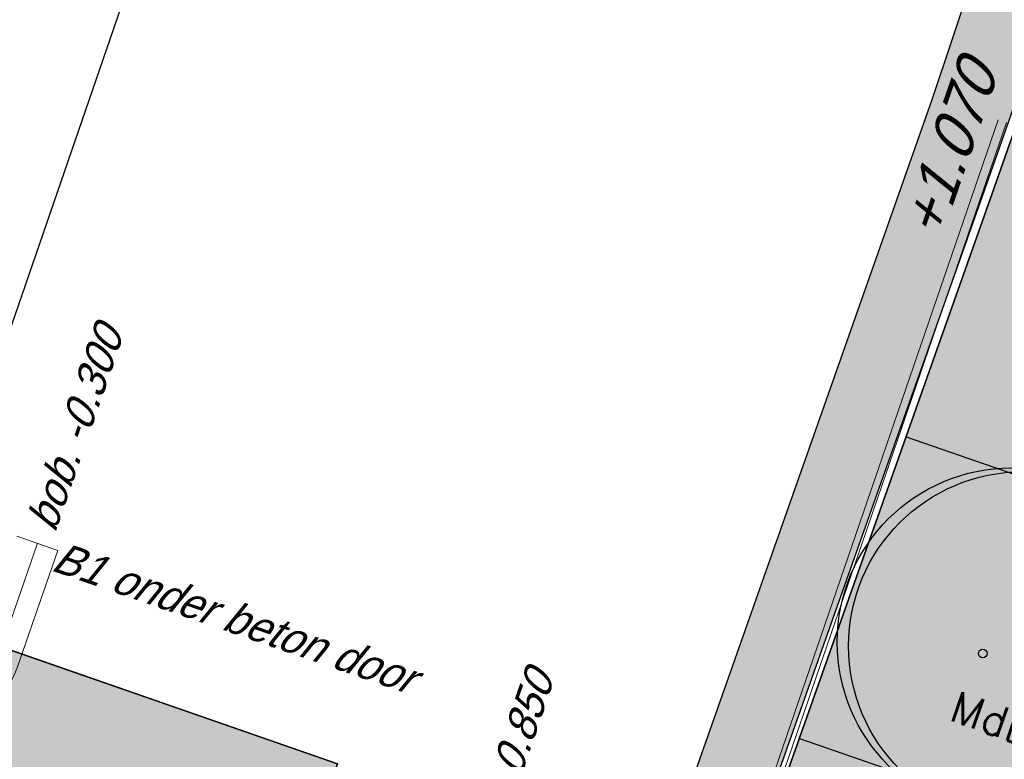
# Model space of a CAD drawing. Header units: metres. Extents: x 128615 to 129083, y 455669 to 456034.
# Tile 104 of 158: x 128862.06 to 128873.44, y 455825 to 455833.55. Entities that reach past the tile are written whole.
import ezdxf
from ezdxf.enums import TextEntityAlignment as Align

# ---------------------------------------------------------------- set-up
doc = ezdxf.new("R2010")
doc.units = ezdxf.units.M
doc.linetypes.add('RI-AWZI_PROCESLEIDING', pattern=[18.450000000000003, 6, -1.8, 1.75, -1.8, 1.75, -1.8, 1.75, -1.8])
for name, color, linetype, lineweight in [('B-CO-BC-BETONVORM-G', 50, 'Continuous', 18), ('B-WE-OG-HOOGTELIJN-G', 7, 'Continuous', 18), ('B-XX-GR-HAAG-G', 90, 'GR-HAAG1', 13), ('B-XX-RI-AWZI_PROCESLEIDING-G', 30, 'RI-AWZI_PROCESLEIDING', 18), ('B-XX-RI-AWZI_SLIBLEIDING-T25_HDSR', 7, 'Continuous', 35), ('B-XX-VH-BESTRATING-V', 1, 'Continuous', 18), ('X-XX-AL-T25', 7, 'Continuous', 25)]:
    doc.layers.add(name, color=color, linetype=linetype, lineweight=lineweight)
for name, color, linetype in [('B-XX-GR-BOOM-G', 30, 'Continuous'), ('B-XX-GR-BOOM-PAAL-G', 27, 'Continuous'), ('B-XX-GR-GRAS-G', 90, 'Continuous'), ('B-XX-GR-KRUIDEN-G', 98, 'Continuous'), ('B-XX-OG-BEBOUWING-G', 1, 'Continuous'), ('B-XX-RI-AWZI_PROCESLEIDING-T25_HDSR', 7, 'Continuous'), ('B-XX-VH-KANTVERHARDING-G', 60, 'Continuous')]:
    doc.layers.add(name, color=color, linetype=linetype)
doc.styles.add('100 ROMANS 2 MM KONINGSSTAL', font='romans.shx', dxfattribs={"height": 0.2})
doc.styles.add('TAUW-ISOCP', font='tcb_isocp.shx')
doc.styles.add('tcb_isocp', font='tcb_isocp.shx')
doc.linetypes.add('GR-HAAG1', pattern='A,6,[176,NLCS.SHX,S=0.125,R=0,X=0,Y=0],-2', length=8)
pattern_1 = [(340.9065815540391, (128738.9979208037, 455858.1422880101), (0.1269369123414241, 0.124052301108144), [0, -0.1587499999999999])]

# ---------------------------------------------------------------- blocks, each defined once
blk = doc.blocks.new('boom')
at = {"layer": 'B-XX-GR-BOOM-G'}
for centre, radius in [((-0.1361402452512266, -0.0007465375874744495), 3.999999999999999), ((0.137785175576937, -0.0007465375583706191), 3.999999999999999), ((0.0008224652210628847, -0.0007465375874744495), 0.09999999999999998)]:
    blk.add_circle(centre, radius, dxfattribs=at)

msp = doc.modelspace()

# ---------------------------------------------------------------- hatches: boundary and pattern name
at = {"layer": 'B-XX-GR-BOOM-PAAL-G'}
h = msp.add_hatch(color=256, dxfattribs=at)
edge = h.paths.add_edge_path()
edge.add_arc((128873.7029229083, 455826.6719950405), 0.04999999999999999, 0, 360)
edge = h.paths.add_edge_path()
edge.add_arc((128873.1868980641, 455826.2237881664), 0.04999999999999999, 0, 360)
edge = h.paths.add_edge_path()
edge.add_arc((128873.8330690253, 455826.0010009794), 0.04999999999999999, 0, 360)
at = {"layer": 'B-XX-GR-GRAS-G'}
h = msp.add_hatch(dxfattribs=at)
h.set_pattern_fill('CROSS', color=256, scale=0.09999999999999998, angle=-116.5632943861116, style=0)
h.set_pattern_definition([(340.9065815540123, (128738.9979208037, 455858.1422880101), (0.8077808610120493, 0.3923519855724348), [0.3174999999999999, -0.9525]), (70.90658155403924, (128739.0960088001, 455857.9403427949), (-0.3923519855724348, 0.8077808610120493), [0.3174999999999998, -0.9524999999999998])])
h.paths.add_polyline_path([(128845.8675353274, 455784.6485665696), (128847.5685110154, 455784.0597697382), (128847.7647766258, 455784.6267616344), (128846.0638009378, 455785.2155584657)])
h.paths.add_polyline_path([(128967.1055860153, 455860.4144094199), (128969.4210054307, 455866.8918425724), (128880.9006920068, 455904.409712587), (128810.0577815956, 455927.1027515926), (128808.0815679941, 455921.3936663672), (128811.5859768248, 455919.9881814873), (128842.9440111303, 455909.6012506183), (128874.3253125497, 455899.2845629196), (128897.3942134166, 455890.0887698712), (128932.249899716, 455875.2515896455), (128958.9784740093, 455863.874893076)])
edge = h.paths.add_edge_path()
edge.add_line((128984.0843231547, 455804.1850891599), (128953.5143684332, 455822.3927003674))
edge.add_line((128953.5143684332, 455822.3927003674), (128931.0817976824, 455759.6371250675))
edge.add_line((128931.0817976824, 455759.6371250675), (128923.691293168, 455762.2048782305))
edge.add_line((128923.691293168, 455762.2048782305), (128914.0269830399, 455765.5502024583))
edge.add_line((128914.0269830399, 455765.5502024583), (128897.845598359, 455770.6508317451))
edge.add_line((128897.845598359, 455770.6508317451), (128884.7246261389, 455774.2573768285))
edge.add_line((128884.7246261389, 455774.2573768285), (128872.548293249, 455777.8537726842))
edge.add_line((128872.548293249, 455777.8537726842), (128866.079626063, 455781.0475949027))
edge.add_line((128866.079626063, 455781.0475949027), (128866.0212588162, 455781.0678178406))
edge.add_line((128866.0212588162, 455781.0678178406), (128863.5642032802, 455773.7248399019))
edge.add_line((128863.5642032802, 455773.7248399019), (128871.5285838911, 455771.3053608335))
edge.add_line((128871.5285838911, 455771.3053608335), (128871.6722959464, 455771.410655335))
edge.add_arc((128873.3846396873, 455770.369334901), 2.004113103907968, 78.24944847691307, 148.6951358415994, ccw=False)
edge.add_line((128873.7927796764, 455772.3314488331), (128875.0821999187, 455772.0165345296))
edge.add_line((128875.0821999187, 455772.0165345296), (128927.2955738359, 455757.61301808))
edge.add_line((128927.2955738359, 455757.61301808), (128956.895554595, 455749.1705929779))
edge.add_line((128956.895554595, 455749.1705929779), (128984.0843231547, 455804.1850891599))
h = msp.add_hatch(dxfattribs=at)
h.set_pattern_fill('DOTS', color=256, scale=0.09999999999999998, angle=-116.5632943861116, style=0)
h.set_pattern_definition(pattern_1)
edge = h.paths.add_edge_path()
edge.add_line((128869.4764536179, 455820.7405292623), (128873.2971152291, 455831.5419739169))
edge.add_line((128873.2971152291, 455831.5419739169), (128877.1436908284, 455842.5079634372))
edge.add_line((128877.1436908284, 455842.5079634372), (128880.7873684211, 455841.239368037))
edge.add_line((128880.7873684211, 455841.239368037), (128874.6706397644, 455823.8034156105))
edge.add_arc((128870.2434571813, 455825.3755239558), 4.698028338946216, 293.68149924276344, 340.449867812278, ccw=False)
edge.add_arc((128870.2434571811, 455825.3755239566), 4.698028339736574, 260.6037880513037, 293.6814992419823, ccw=False)
h = msp.add_hatch(dxfattribs=at)
h.set_pattern_fill('DOTS', color=256, scale=0.09999999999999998, angle=-116.5632943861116, style=0)
h.set_pattern_definition(pattern_1)
h.paths.add_polyline_path([(128852.7327863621, 455829.4723151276), (128852.4746641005, 455828.7266254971), (128851.9076722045, 455828.9228911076), (128851.5061307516, 455827.7628776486), (128868.1838643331, 455821.9768763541), (128868.5123046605, 455822.8831632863), (128865.4159954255, 455824.0052723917), (128865.7303576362, 455824.9493499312)])
at = {"layer": 'B-XX-GR-HAAG-G'}
h = msp.add_hatch(dxfattribs=at)
h.set_pattern_fill('ANGLE', color=256, scale=0.03999999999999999, angle=-19.09341844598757, style=0)
h.set_pattern_definition([(78.37645749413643, (128738.9979208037, 455858.1422880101), (-0.2736702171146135, 0.05629362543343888), [0.2032, -0.07619999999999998]), (168.3764574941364, (128738.9979208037, 455858.1422880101), (-0.0562936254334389, -0.2736702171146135), [0.2031999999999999, -0.07619999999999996])])
edge = h.paths.add_edge_path()
edge.add_line((128824.0560011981, 455861.2439628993), (128824.3251972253, 455861.9975444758))
edge.add_line((128824.3251972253, 455861.9975444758), (128807.412816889, 455867.9094233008))
edge.add_line((128807.412816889, 455867.9094233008), (128807.5844640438, 455867.0019485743))
edge.add_line((128807.5844640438, 455867.0019485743), (128824.0565718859, 455861.2437634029))
edge.add_line((128911.0524530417, 455830.6925610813), (128923.8730139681, 455826.2243651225))
edge.add_line((128923.8730139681, 455826.2243651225), (128926.9522502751, 455825.1512758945))
edge.add_line((128926.9522502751, 455825.1512758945), (128927.2239480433, 455825.9444302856))
edge.add_line((128927.2239480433, 455825.9444302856), (128912.031396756, 455831.2301135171))
edge.add_line((128912.031396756, 455831.2301135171), (128911.0523500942, 455830.6922639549))
at = {"layer": 'B-XX-GR-KRUIDEN-G'}
h = msp.add_hatch(dxfattribs=at)
h.set_pattern_fill('SWAMP', color=256, scale=0.2, angle=-116.5632943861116, style=0)
h.set_pattern_definition([(340.9065815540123, (128738.9979208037, 455858.1422880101), (3.839350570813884, 3.326515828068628), [0.6349999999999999, -4.444999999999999]), (70.90658155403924, (128739.2979540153, 455858.0384307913), (-0.9611808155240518, 4.988231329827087), [0.3174999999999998, -8.481319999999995]), (70.90658155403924, (128739.3729632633, 455858.0124661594), (-0.9611808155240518, 4.988231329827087), [0.2539999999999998, -8.544819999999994]), (70.90658155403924, (128739.2229447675, 455858.0643954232), (-0.9611808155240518, 4.988231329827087), [0.2539999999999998, -8.544819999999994]), (40.90658155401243, (128739.4479706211, 455857.9865021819), (-0.9611719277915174, 4.988233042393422), [0.2032, -4.876799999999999]), (100.9065815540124, (128739.1479374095, 455858.0903594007), (-4.8005224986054, 1.661717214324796), [0.2032, -4.8768])])
edge = h.paths.add_edge_path()
edge.add_line((128948.4118116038, 455833.4579504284), (128948.6455033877, 455826.0782791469))
edge.add_line((128948.6455033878, 455826.0782791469), (128943.9095911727, 455812.3966981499))
edge.add_line((128943.9095911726, 455812.3966981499), (128941.3888850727, 455813.2785094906))
edge.add_line((128941.3888850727, 455813.2785094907), (128942.1339618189, 455815.4309623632))
edge.add_arc((128932.745274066, 455818.888458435), 10.00508554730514, -20.21683048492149, 71.17534409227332)
edge.add_line((128935.9736453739, 455828.358376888), (128892.1860483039, 455843.579290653))
edge.add_arc((128893.6952972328, 455847.9211051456), 4.596649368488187, -157.04283936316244, -109.16785423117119, ccw=False)
edge.add_arc((128894.4307678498, 455848.232645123), 5.395382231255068, 162.5112662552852, 202.9571606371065, ccw=False)
edge.add_line((128889.2847814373, 455849.8540560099), (128901.8557516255, 455885.6735668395))
edge.add_line((128901.8557516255, 455885.6735668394), (128887.2242848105, 455890.7225570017))
edge.add_line((128887.2242848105, 455890.7225570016), (128887.1817624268, 455890.5997140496))
edge.add_line((128887.1817624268, 455890.5997140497), (128874.5146120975, 455895.1035688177))
edge.add_line((128874.5146120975, 455895.1035688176), (128873.5283828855, 455892.2544503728))
edge.add_arc((128867.280722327, 455871.995513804), 21.20041917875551, 72.86074229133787, 176.4358647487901)
edge.add_line((128846.121308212, 455873.313454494), (128835.0103701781, 455877.1887525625))
edge.add_arc((128817.5916042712, 455889.2204382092), 21.17014088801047, -34.63404912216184, -24.22743715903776)
edge.add_line((128836.8971577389, 455880.5330640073), (128837.0847450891, 455880.5150973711))
edge.add_line((128837.0847450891, 455880.5150973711), (128838.2442237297, 455883.7950644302))
edge.add_line((128838.2442237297, 455883.7950644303), (128838.0851409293, 455883.9110295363))
edge.add_arc((128817.5916042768, 455889.2204382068), 21.17014088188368, -14.52468191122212, 21.05836036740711)
edge.add_line((128837.3478955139, 455896.8272655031), (128838.4437976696, 455897.45125095))
edge.add_line((128838.4437976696, 455897.45125095), (128836.9196742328, 455900.519436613))
edge.add_line((128836.9196742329, 455900.519436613), (128835.8290882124, 455899.9707426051))
edge.add_arc((128817.5916042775, 455889.2204382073), 21.17014088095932, 30.51773535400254, 65.7725628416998)
edge.add_line((128826.2789784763, 455908.5259916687), (128826.2969451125, 455908.713579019))
edge.add_line((128826.2969451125, 455908.7135790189), (128823.0169780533, 455909.8730576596))
edge.add_line((128823.0169780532, 455909.8730576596), (128822.9010129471, 455909.7139748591))
edge.add_arc((128817.591604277, 455889.2204382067), 21.17014088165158, 75.47531808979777, 155.5873596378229)
edge.add_line((128798.3142327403, 455897.9701702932), (128798.1176121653, 455897.9799474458))
edge.add_line((128798.1176121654, 455897.9799474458), (128797.7211869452, 455896.8585281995))
edge.add_line((128797.7211869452, 455896.8585281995), (128793.8072384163, 455898.2133509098))
edge.add_arc((128775.6531717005, 455909.0573338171), 21.14620778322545, -30.85117203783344, -24.45064201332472)
edge.add_line((128794.9029489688, 455900.3047239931), (128795.4902118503, 455900.2458409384))
edge.add_line((128795.4902118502, 455900.2458409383), (128796.7020683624, 455903.7467742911))
edge.add_line((128796.7020683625, 455903.746774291), (128796.1976420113, 455904.0486570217))
edge.add_arc((128775.6531716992, 455909.057333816), 21.14620778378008, -13.70124981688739, 21.18853243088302)
edge.add_line((128795.3698146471, 455916.7003760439), (128797.9082227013, 455917.9559061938))
edge.add_line((128797.9082227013, 455917.9559061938), (128796.4067381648, 455921.1222890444))
edge.add_line((128796.4067381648, 455921.1222890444), (128793.8362756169, 455919.8525566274))
edge.add_arc((128775.6531717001, 455909.0573338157), 21.1462077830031, 30.69740409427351, 65.54935799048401)
edge.add_line((128784.4057815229, 455928.3071110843), (128784.4646645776, 455928.8943739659))
edge.add_line((128784.4646645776, 455928.8943739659), (128780.9637312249, 455930.1062304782))
edge.add_line((128780.9637312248, 455930.1062304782), (128780.6618484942, 455929.6018041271))
edge.add_arc((128775.6531717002, 455909.0573338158), 21.14620778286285, 76.298750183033, 155.5095457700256)
edge.add_line((128756.4094808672, 455917.8233173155), (128755.8262168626, 455917.8979581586))
edge.add_line((128755.8262168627, 455917.8979581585), (128754.6142224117, 455914.3971073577))
edge.add_line((128754.6142224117, 455914.3971073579), (128755.1121866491, 455914.0802848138))
edge.add_arc((128775.6531716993, 455909.057333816), 21.1462077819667, 166.2589379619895, 191.7043835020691)
edge.add_line((128754.9466508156, 455904.7675673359), (128751.1985842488, 455903.6584638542))
edge.add_line((128751.1985842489, 455903.6584638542), (128751.1173775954, 455903.9197317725))
edge.add_line((128751.1173775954, 455903.9197317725), (128741.4969709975, 455907.2999279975))
edge.add_line((128741.4969709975, 455907.2999279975), (128757.0495062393, 455938.2990116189))
edge.add_line((128757.0495062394, 455938.2990116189), (128795.963293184, 455925.5684809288))
edge.add_line((128795.963293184, 455925.5684809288), (128808.0815679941, 455921.3936663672))
edge.add_line((128808.0815679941, 455921.3936663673), (128811.5859768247, 455919.9881814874))
edge.add_line((128811.5859768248, 455919.9881814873), (128842.9440111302, 455909.6012506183))
edge.add_line((128842.9440111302, 455909.6012506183), (128874.3253125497, 455899.2845629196))
edge.add_line((128874.3253125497, 455899.2845629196), (128897.3942134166, 455890.0887698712))
edge.add_line((128897.3942134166, 455890.0887698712), (128932.249899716, 455875.2515896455))
edge.add_line((128932.249899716, 455875.2515896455), (128958.9784740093, 455863.874893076))
edge.add_line((128958.9784740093, 455863.8748930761), (128948.4118116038, 455833.4579504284))
h.paths.add_polyline_path([(128845.694092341, 455904.4570519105), (128848.0856081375, 455905.5477301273), (128849.2310223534, 455903.2376735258), (128848.6444501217, 455901.5319182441), (128846.8291906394, 455902.1678003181)], flags=16)
at = {"layer": 'B-XX-VH-BESTRATING-V'}
h = msp.add_hatch(dxfattribs=at)
h.set_pattern_fill('AR-B88', color=256, scale=0.001999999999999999, angle=-116.5632943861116, style=0)
h.set_pattern_definition([(340.9065815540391, (222427.2334215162, -244865.0047561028), (0.1329372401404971, 0.384042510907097), []), (70.90658155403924, (222427.2334215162, -244865.0047561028), (-0.05908401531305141, 0.4505111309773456), [0.4063999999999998, -0.4063999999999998])])
h.paths.add_polyline_path([(128848.0971045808, 455878.635931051, -0.4037405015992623), (128873.2287957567, 455891.4051268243), (128873.5244922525, 455892.2556497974, 0.4868956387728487), (128846.1151016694, 455873.2097112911), (128834.9511693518, 455877.1034928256, 0.04666700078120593), (128836.8971577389, 455880.5330640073), (128837.0847450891, 455880.5150973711), (128838.2442237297, 455883.7950644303), (128838.0851409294, 455883.9110295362, 0.156520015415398), (128837.3478955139, 455896.827265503), (128838.4437976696, 455897.45125095), (128836.9196742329, 455900.519436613), (128835.8290882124, 455899.9707426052, 0.1550531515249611), (128826.2789784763, 455908.5259916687), (128826.2969451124, 455908.7135790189), (128824.5146119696, 455909.3436393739), (128824.2202072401, 455908.4931332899), (128825.3340023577, 455908.0994032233), (128825.3205751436, 455907.9592113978, -0.1738342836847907), (128835.4657427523, 455898.7804478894), (128836.5160855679, 455899.3088947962), (128837.2594004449, 455897.8125408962), (128836.2169129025, 455897.2189686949, -0.1740133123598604), (128837.0524737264, 455883.5500615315), (128837.1721865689, 455883.4627955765), (128836.4705692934, 455881.478040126), (128836.3303774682, 455881.4914673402, -0.3844101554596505), (128811.8267057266, 455869.7873592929), (128811.7490435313, 455869.6698747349), (128810.8869354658, 455869.9746326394), (128810.5925307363, 455869.1241265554), (128812.1120620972, 455868.5869674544), (128812.2159800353, 455868.7441707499, 0.07544990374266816), (128818.5706738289, 455868.0729492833, 0.07589524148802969), (128824.8361656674, 455869.3284499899), (128826.3976501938, 455866.1488804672), (128827.2047040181, 455866.5576945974), (128826.1752094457, 455868.7079874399), (128828.4456792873, 455869.8032831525), (128829.4583531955, 455867.6595790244), (128832.7670077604, 455866.4857812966), (128833.0882556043, 455867.3781987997), (128830.0883369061, 455868.4308349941), (128828.7671010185, 455871.2403620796), (128828.8525096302, 455871.2937297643, 0.08531439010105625), (128834.1918941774, 455876.0825068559), (128837.7766362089, 455874.850374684), (128842.5594630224, 455873.1541507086), (128846.0838651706, 455871.9276488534), (128846.0810004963, 455871.8227441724, 0.1974429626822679), (128852.3271716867, 455856.9670565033), (128850.4531680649, 455851.7043292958), (128837.7009904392, 455856.1264283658), (128837.4045707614, 455855.2651000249), (128841.2029329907, 455853.9566605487), (128840.2940743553, 455851.3180823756, -0.03739428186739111), (128840.2171224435, 455851.0270438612, -0.0366327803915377), (128840.1005161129, 455850.7561483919), (128837.9778480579, 455844.5936657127, -0.02691818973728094), (128837.9180416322, 455844.3852272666, -0.02615719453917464), (128837.8387947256, 455844.1899691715), (128836.9097664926, 455841.4928350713), (128836.1198297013, 455841.7703814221), (128834.2752362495, 455836.4663716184), (128835.044899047, 455836.1989614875), (128833.9672562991, 455833.0983045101, 0.04583804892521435), (128834.7845963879, 455832.7170226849), (128835.7157441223, 455835.3939975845), (128836.2000348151, 455836.7517529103), (128835.4308187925, 455837.03347389), (128836.694533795, 455840.6411847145), (128837.4668797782, 455840.3769051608), (128841.9721584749, 455853.3663621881), (128875.616844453, 455841.6266952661), (128872.6042422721, 455832.6313486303), (128869.4363862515, 455823.6340851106), (128868.9275225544, 455823.8103949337), (128868.6019804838, 455822.8506645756), (128868.0093077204, 455821.190477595), (128868.4012366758, 455821.0537541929, 0.05439538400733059), (128869.3766180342, 455820.7581588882), (128873.2027955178, 455831.5751975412), (128875.0930636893, 455836.9640584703, -0.0412858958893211), (128875.1754991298, 455837.2859374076, -0.04334982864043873), (128875.3176973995, 455837.6044542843), (128877.0161506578, 455842.4464806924), (128860.0173804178, 455848.3648314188), (128851.3064607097, 455851.4074056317), (128853.0583824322, 455856.2732795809, 0.3272972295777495), (128877.9961818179, 455853.7020223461), (128879.4539705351, 455851.9601852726), (128881.0431873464, 455853.2495140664), (128880.1699822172, 455854.3809194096), (128882.1130744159, 455856.0401414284), (128883.0879052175, 455854.9247671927), (128883.6943496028, 455855.4497789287), (128882.3422394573, 455857.0749083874), (128882.4127906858, 455857.1464639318, 0.5271845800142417), (128875.6562547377, 455891.4715256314), (128874.8988719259, 455891.7329317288), (128874.6549034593, 455890.9093898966, -0.402981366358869), (128886.4646925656, 455865.3548980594, -1)])
h.paths.add_polyline_path([(128876.3997198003, 455841.651282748), (128877.6867014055, 455841.2057909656), (128877.8829670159, 455841.7727828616), (128876.5959854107, 455842.218274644)], flags=24)
h = msp.add_hatch(dxfattribs=at)
h.set_pattern_fill('BRICK', color=256, scale=0.03307086, angle=-116.5097316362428)
h.set_pattern_definition([(340.9065815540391, (128781.00315288, 455850.7668853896), (0.0686929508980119, 0.1984471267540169), []), (70.90658155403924, (128781.00315288, 455850.7668853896), (-0.3968942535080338, 0.1373859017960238), [0.2099999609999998, -0.2099999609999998]), (70.90658155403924, (128781.2016000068, 455850.6981924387), (-0.3968942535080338, 0.1373859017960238), [-0.2099999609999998, 0.2099999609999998])])
edge = h.paths.add_edge_path()
edge.add_line((128831.6126664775, 455838.8346340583), (128839.0652869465, 455860.4902585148))
edge.add_line((128839.0652869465, 455860.4902585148), (128836.3034510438, 455861.4412710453))
edge.add_line((128836.3034510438, 455861.4412710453), (128833.541615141, 455862.3922835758))
edge.add_arc((128834.2946828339, 455864.407557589), 2.151381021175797, 165.7586443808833, 249.5102871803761, ccw=False)
edge.add_line((128832.2094179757, 455864.936812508), (128832.7229766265, 455866.3634640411))
edge.add_line((128832.7229766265, 455866.3634640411), (128829.5305935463, 455867.4960062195))
edge.add_line((128829.5305935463, 455867.4960062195), (128825.7790093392, 455865.6897798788))
edge.add_line((128825.7790093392, 455865.6897798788), (128824.1892600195, 455861.2288345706))
edge.add_line((128824.1892600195, 455861.2288345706), (128829.3480097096, 455859.4118744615))
edge.add_arc((128828.6821113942, 455857.5376763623), 1.98897940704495, -20.160679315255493, 70.43999003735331, ccw=False)
edge.add_line((128830.5492255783, 455856.8521665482), (128825.085613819, 455841.0700632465))
edge.add_arc((128820.6003911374, 455842.5189337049), 4.713432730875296, 246.4303146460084, 342.09788309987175, ccw=False)
edge.add_line((128818.7156584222, 455838.1987218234), (128794.9887339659, 455846.4591081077))
edge.add_line((128794.9887339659, 455846.4591081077), (128740.4443933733, 455865.3829613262))
edge.add_arc((128742.7378552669, 455872.1050294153), 7.102546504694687, 156.7495911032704, 251.16118143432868, ccw=False)
edge.add_line((128736.2121179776, 455874.9087625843), (128740.8492055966, 455888.4475361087))
edge.add_arc((128747.4193090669, 455885.7839878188), 7.08948158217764, 110.50432189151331, 157.9321541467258, ccw=False)
edge.add_line((128744.936019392, 455892.4243207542), (128746.0560372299, 455895.6599412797))
edge.add_line((128746.0560372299, 455895.6599412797), (128750.9663574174, 455893.9602221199))
edge.add_line((128750.9663574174, 455893.9602221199), (128752.5278960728, 455898.5416274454))
edge.add_line((128752.5278960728, 455898.5416274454), (128752.0152830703, 455900.3559231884))
edge.add_line((128752.0152830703, 455900.3559231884), (128751.9765845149, 455900.3451798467))
edge.add_line((128751.9765845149, 455900.3451798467), (128751.0126086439, 455903.818817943))
edge.add_line((128751.0126086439, 455903.818817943), (128743.3040688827, 455906.5354959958))
edge.add_line((128743.3040688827, 455906.5354959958), (128719.892912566, 455838.9029857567))
edge.add_line((128719.892912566, 455838.9029857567), (128720.2712589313, 455838.7734198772))
edge.add_line((128720.2712589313, 455838.7734198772), (128743.5504862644, 455906.0245387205))
edge.add_line((128743.5504862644, 455906.0245387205), (128750.6829467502, 455903.5108851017))
edge.add_line((128750.6829467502, 455903.5108851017), (128752.1090925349, 455898.5527556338))
edge.add_line((128752.1090925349, 455898.5527556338), (128750.717407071, 455894.4696833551))
edge.add_line((128750.717407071, 455894.4696833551), (128745.8088863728, 455896.1687796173))
edge.add_line((128745.8088863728, 455896.1687796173), (128744.6185725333, 455892.7300809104))
edge.add_arc((128747.419309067, 455885.7839878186), 7.489481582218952, 111.9598016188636, 158.0177529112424)
edge.add_line((128740.4743136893, 455888.5874452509), (128735.6521931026, 455874.5084362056))
edge.add_arc((128742.711383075, 455872.0759849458), 7.466524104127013, 160.9871051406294, 251.273710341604)
edge.add_line((128740.3142736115, 455865.0047157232), (128794.856583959, 455846.0815660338))
edge.add_line((128794.856583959, 455846.0815660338), (128818.5714073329, 455837.8252763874))
edge.add_arc((128820.6003911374, 455842.5189337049), 5.113432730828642, 246.6220382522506, 342.0506229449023)
edge.add_line((128825.4649488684, 455840.9430934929), (128830.9260443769, 455856.717928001))
edge.add_arc((128828.6821113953, 455857.5376763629), 2.388979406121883, 339.9318582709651, 430.4537588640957)
edge.add_line((128829.4813863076, 455859.7889831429), (128824.7008226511, 455861.4727425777))
edge.add_line((128824.7008226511, 455861.4727425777), (128826.1020253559, 455865.4046131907))
edge.add_line((128826.1020253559, 455865.4046131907), (128829.4604913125, 455867.0964502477))
edge.add_line((128829.4604913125, 455867.0964502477), (128832.2105117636, 455866.120842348))
edge.add_line((128832.2105117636, 455866.120842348), (128831.8267665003, 455865.0548087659))
edge.add_arc((128834.2946828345, 455864.4075575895), 2.551381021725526, 165.3042260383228, 249.6319906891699)
edge.add_line((128833.4066780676, 455862.0156979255), (128838.5569163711, 455860.2422612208))
edge.add_line((128838.5569163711, 455860.2422612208), (128831.2322111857, 455838.9583295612))
edge.add_arc((128836.4510621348, 455837.3560573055), 5.459274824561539, 162.9326608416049, 251.688394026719)
edge.add_line((128834.7358411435, 455832.1732300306), (128868.2102711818, 455820.5590485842))
edge.add_arc((128870.243457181, 455825.3755239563), 5.22802833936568, 247.1138597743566, 340.4610631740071)
edge.add_line((128875.1704265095, 455823.6270235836), (128882.5907182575, 455844.7795449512))
edge.add_arc((128880.2053561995, 455845.6949556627), 2.55498119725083, 339.0051081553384, 400.5811834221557)
edge.add_line((128882.1458260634, 455847.357034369), (128879.1820600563, 455850.9862143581))
edge.add_line((128879.1820600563, 455850.9862143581), (128886.2461834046, 455856.9579368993))
edge.add_arc((128882.7728296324, 455860.6776088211), 5.089218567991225, 313.038728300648, 342.0620473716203)
edge.add_line((128887.6146643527, 455859.110196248), (128893.0181774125, 455874.5159597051))
edge.add_arc((128882.8722026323, 455877.7590635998), 10.65169127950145, 342.2738127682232, 419.290512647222)
edge.add_line((128888.3118646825, 455886.917043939), (128886.2148499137, 455887.872679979))
edge.add_line((128886.2148499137, 455887.872679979), (128886.1094443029, 455887.4783866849))
edge.add_line((128886.1094443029, 455887.4783866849), (128888.1745737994, 455886.5274173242))
edge.add_arc((128882.8857705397, 455877.7600346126), 10.23906438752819, -17.723255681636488, 58.900096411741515, ccw=False)
edge.add_line((128892.6388684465, 455874.6430616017), (128887.2355901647, 455859.2379771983))
edge.add_arc((128882.7728296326, 455860.677608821), 4.689218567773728, 313.1287842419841, 342.12093767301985, ccw=False)
edge.add_line((128885.978569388, 455857.2553283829), (128883.1729931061, 455854.8264816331))
edge.add_line((128883.1729931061, 455854.8264816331), (128878.5836409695, 455851.0866857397))
edge.add_line((128878.5836409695, 455851.0866857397), (128881.839104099, 455847.1002356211))
edge.add_arc((128880.2053561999, 455845.6949556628), 2.15498119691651, -21.143024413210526, 40.70070699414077, ccw=False)
edge.add_line((128882.2152704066, 455844.9176598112), (128877.8010034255, 455832.3322089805))
edge.add_line((128877.8010034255, 455832.3322089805), (128874.7932273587, 455823.7601450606))
edge.add_arc((128870.243457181, 455825.3755239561), 4.828028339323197, 246.96541338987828, 340.45278373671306, ccw=False)
edge.add_line((128868.354313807, 455820.9324400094), (128834.8638834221, 455832.552191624))
edge.add_arc((128836.4510621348, 455837.3560573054), 5.059274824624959, 163.0072479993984, 251.7166439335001, ccw=False)
h = msp.add_hatch(dxfattribs=at)
h.set_pattern_fill('BRICK', color=256, scale=0.03307086, angle=-116.5097316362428)
h.set_pattern_definition([(340.9065815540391, (128782.926339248, 455849.4786328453), (0.0686929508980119, 0.1984471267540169), []), (70.90658155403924, (128782.926339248, 455849.4786328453), (-0.3968942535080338, 0.1373859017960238), [0.2099999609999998, -0.2099999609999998]), (70.90658155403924, (128783.1247863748, 455849.4099398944), (-0.3968942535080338, 0.1373859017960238), [-0.2099999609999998, 0.2099999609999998])])
edge = h.paths.add_edge_path()
edge.add_arc((128879.3936255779, 455805.876259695), 4.601891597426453, 69.65643380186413, 160.8966683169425, ccw=False)
edge.add_line((128880.9934671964, 455810.1911076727), (128924.3141953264, 455795.1533938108))
edge.add_arc((128927.7884713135, 455804.2752318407), 9.761071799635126, 249.1494361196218, 341.8216779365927)
edge.add_line((128937.0623695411, 455801.2300168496), (128942.0115575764, 455815.4747647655))
edge.add_arc((128932.7452740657, 455818.8884584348), 9.875085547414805, 339.7762308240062, 431.1775957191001)
edge.add_line((128935.9313305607, 455828.2354557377), (128892.1413870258, 455843.4571851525))
edge.add_arc((128893.9661163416, 455848.2104546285), 5.091483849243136, 160.6539968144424, 248.9987380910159, ccw=False)
edge.add_line((128889.1621217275, 455849.8971210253), (128901.6898106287, 455885.5933068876))
edge.add_line((128901.6898106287, 455885.5933068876), (128887.1807336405, 455890.6000690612))
edge.add_line((128887.1807336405, 455890.6000690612), (128887.0472073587, 455890.2230276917))
edge.add_line((128887.0472073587, 455890.2230276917), (128901.1792229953, 455885.34635333))
edge.add_line((128901.1792229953, 455885.34635333), (128888.7847076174, 455850.0296298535))
edge.add_arc((128893.9661163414, 455848.2104546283), 5.491483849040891, 160.6539968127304, 249.0667786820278)
edge.add_line((128892.0041211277, 455843.0814225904), (128935.8011466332, 455827.857231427))
edge.add_arc((128932.7452740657, 455818.888458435), 9.475085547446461, -20.24600750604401, 71.18481212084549, ccw=False)
edge.add_line((128941.6349457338, 455815.6095891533), (128936.683389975, 455801.3580264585))
edge.add_arc((128927.7884713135, 455804.2752318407), 9.36107179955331, 249.1132310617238, 341.8424167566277, ccw=False)
edge.add_line((128924.4510408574, 455795.5293057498), (128881.0276453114, 455810.6025633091))
edge.add_arc((128879.3920985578, 455805.8776308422), 5.000000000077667, 70.9065815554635, 160.9065815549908)
edge.add_line((128874.6671660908, 455807.5131775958), (128865.6289427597, 455781.5539549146))
edge.add_line((128865.6289427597, 455781.5539549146), (128866.0087595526, 455781.4282871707))
edge.add_line((128866.0087595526, 455781.4282871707), (128875.0451606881, 455807.3823338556))

# ---------------------------------------------------------------- linework, layer by layer
at = {"layer": 'B-CO-BC-BETONVORM-G'}
msp.add_line((128862.4974385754, 455827.4172618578), (128862.0249452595, 455827.5808165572), dxfattribs=at)
msp.add_lwpolyline([(128862.4974385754, 455827.4172618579), (128862.0317489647, 455826.0695705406, -0.4142135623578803), (128860.7599878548, 455825.4510047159), (128808.8320594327, 455843.3945029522)], format="xyb", dxfattribs=at)
at = {"layer": 'B-XX-GR-BOOM-PAAL-G'}
msp.add_circle((128873.1868980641, 455826.2237881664), 0.04999999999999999, dxfattribs=at)
at = {"layer": 'B-XX-GR-GRAS-G'}
msp.add_lwpolyline([(128869.4764536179, 455820.7405292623), (128873.2971152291, 455831.5419739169), (128877.1436908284, 455842.5079634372), (128880.7873684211, 455841.239368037), (128874.6706397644, 455823.8034156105, -0.2069461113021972), (128872.1304300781, 455821.0731056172, -0.1453393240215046), (128869.4764536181, 455820.7405292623, -2.48198159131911)], format="xyb", dxfattribs=at)
msp.add_lwpolyline([(128852.7327863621, 455829.4723151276), (128852.4746641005, 455828.7266254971), (128851.9076722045, 455828.9228911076), (128851.5061307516, 455827.7628776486), (128868.1838643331, 455821.9768763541), (128868.5123046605, 455822.8831632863), (128865.4159954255, 455824.0052723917), (128865.7303576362, 455824.9493499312), (128852.732786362, 455829.4723151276)], close=True, dxfattribs=at)
for points in [[(128872.3025768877, 455828.7300988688), (128875.9556666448, 455827.4655730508)], [(128871.0686726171, 455825.2419133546), (128874.7306087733, 455823.9743253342)]]:
    msp.add_lwpolyline(points, dxfattribs=at)
at = {"layer": 'B-XX-OG-BEBOUWING-G'}
msp.add_line((128860.8781590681, 455826.8716805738), (128866.3980706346, 455842.9056935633), dxfattribs=at)
msp.add_lwpolyline([(128837.4668797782, 455840.3769051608), (128836.6945337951, 455840.6411847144), (128835.4308187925, 455837.03347389), (128836.2000348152, 455836.7517529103), (128835.7157441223, 455835.3939975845), (128865.7303576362, 455824.9493499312), (128865.4159954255, 455824.0052723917), (128868.6019804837, 455822.8506645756), (128868.9275225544, 455823.8103949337), (128869.4363862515, 455823.6340851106), (128872.6042422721, 455832.6313486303), (128875.616844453, 455841.6266952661), (128841.9721584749, 455853.3663621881), (128837.4668797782, 455840.3769051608)], dxfattribs=at)
at = {"layer": 'B-XX-RI-AWZI_PROCESLEIDING-G'}
msp.add_lwpolyline([(128862.2611919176, 455827.4990392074), (128861.7954580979, 455826.1512199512, -0.4142135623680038), (128860.8416372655, 455825.6872955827), (128808.9137088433, 455843.630793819)], format="xyb", dxfattribs=at)
at = {"layer": 'B-XX-RI-AWZI_SLIBLEIDING-T25_HDSR', "flags": 128}
msp.add_lwpolyline([(128861.0931535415, 455821.8826785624, 0, 0.09599999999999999, 0), (128861.2390532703, 455822.1309873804, 0, 0, 0), (128863.6349973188, 455826.2086785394, 0, 0, 0), (128863.8500589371, 455826.4268541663, 0, 0, 0)], format="xyseb", dxfattribs=at)
at = {"layer": 'B-XX-VH-BESTRATING-V'}
for p, q in [((128873.3668974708, 455832.397194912), (128869.4157209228, 455820.8846364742)), ((128873.4614820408, 455832.3647332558), (128869.5154085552, 455820.8663659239))]:
    msp.add_line(p, q, dxfattribs=at)
at = {"layer": 'B-XX-VH-KANTVERHARDING-G'}
for points in [[(128853.0583824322, 455856.2732795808), (128851.3064607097, 455851.4074056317), (128860.0173804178, 455848.3648314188), (128877.0161506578, 455842.4464806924), (128873.2027955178, 455831.5751975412), (128869.3766180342, 455820.7581588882)], [(128853.1386551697, 455856.2010343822), (128851.4347489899, 455851.4685211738), (128860.0503551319, 455848.4592383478), (128877.1436908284, 455842.5079634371), (128873.2971152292, 455831.5419739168), (128869.4764536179, 455820.7405292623)]]:
    msp.add_lwpolyline(points, dxfattribs=at)

# ---------------------------------------------------------------- block references
at = {"layer": 'B-XX-GR-BOOM-G', "xscale": 0.5038551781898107, "yscale": 0.5038551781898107, "zscale": 0.5038551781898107, "rotation": 340.9065815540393}
msp.add_blockref('boom', (128873.5859601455, 455826.3338895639), dxfattribs=at)

# ---------------------------------------------------------------- texts
at = {"layer": 'B-WE-OG-HOOGTELIJN-G', "style": 'TAUW-ISOCP', "oblique": 20.00023775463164}
msp.add_text('+1.070', height=0.4999999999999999, rotation=70.90657821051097, dxfattribs=at).set_placement((128872.6970197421, 455830.9851545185))
at = {"layer": 'B-XX-RI-AWZI_PROCESLEIDING-T25_HDSR', "style": 'tcb_isocp', "oblique": 20.00023775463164}
for s, rotation, p in [('bob. -0.300', 70.93760419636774, (128862.466672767, 455827.6125118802)), ('bob. -0.850', 71.08706962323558, (128867.4505444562, 455823.6289091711))]:
    msp.add_text(s, height=0.36, rotation=rotation, dxfattribs=at).set_placement(p)
at = {"layer": 'B-XX-RI-AWZI_SLIBLEIDING-T25_HDSR', "style": 'TAUW-ISOCP', "oblique": 20.00023775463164}
msp.add_text('B1 onder beton door', height=0.36, rotation=340.906581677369, dxfattribs=at).set_placement((128866.5514287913, 455825.754464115), align=Align.RIGHT)
at = {"layer": 'X-XX-AL-T25', "insert": (128872.900671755, 455825.7972079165), "char_height": 0.3599999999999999, "attachment_point": 1, "rotation": 340.90658155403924, "style": '100 ROMANS 2 MM KONINGSSTAL'}
msp.add_mtext_dynamic_manual_height_columns('MdE', width=1.675711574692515, gutter_width=0.2, heights=[0], dxfattribs=at)

doc.saveas('drawing.dxf')
